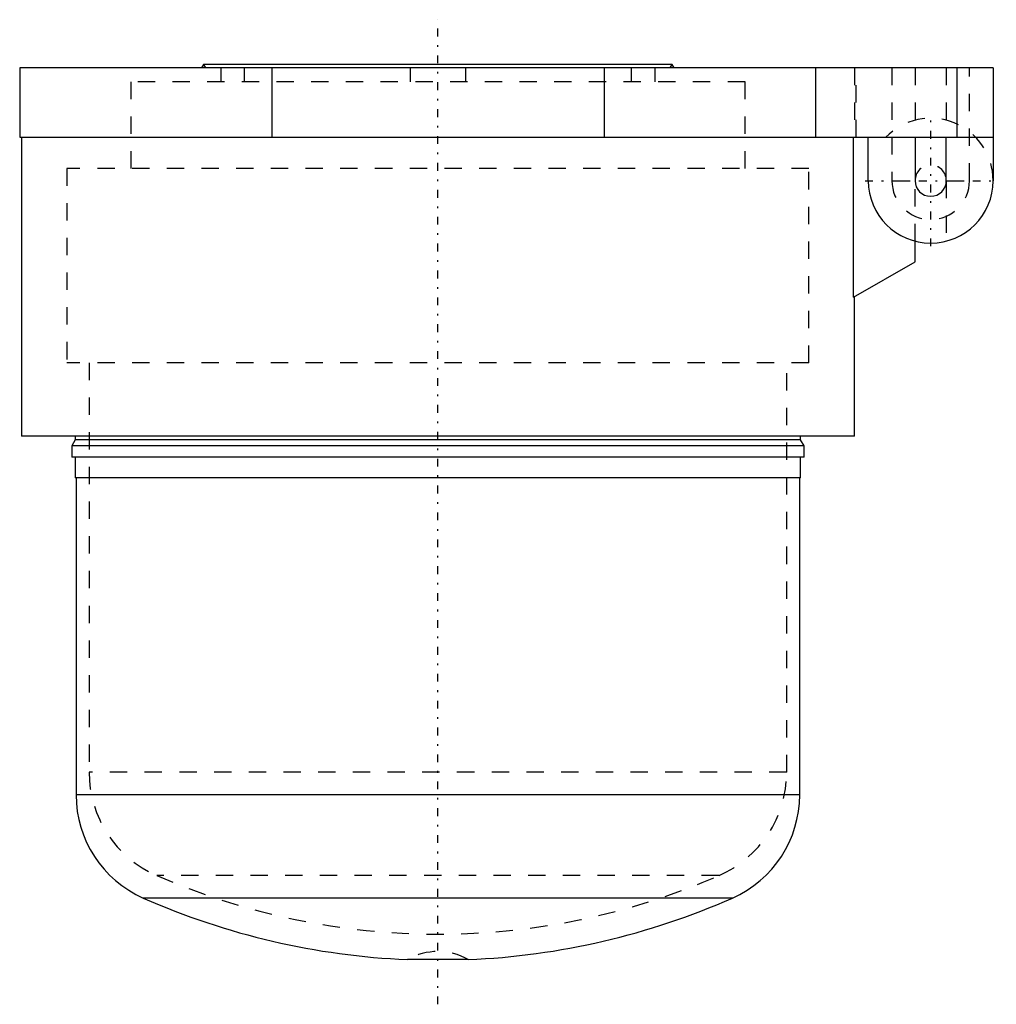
# Model space of a CAD drawing. Extents: x -24.1 to 32.2, y -54.2 to 2.6.
import ezdxf

# ---------------------------------------------------------------- set-up
doc = ezdxf.new("R2010")
doc.units = 0
doc.linetypes.add('CENTER', pattern=[1.5, 0.45, -0.5, 0.05, -0.5])
doc.linetypes.add('DASHED', pattern=[2, 1, -1])
for name, color, linetype in [('AM_0', 7, 'CONTINUOUS'), ('AM_3', 7, 'DASHED'), ('AM_7', 7, 'CENTER')]:
    doc.layers.add(name, color=color, linetype=linetype)

msp = doc.modelspace()

# ---------------------------------------------------------------- linework, layer by layer
at = {"layer": 'AM_0', "color": 7, "linetype": 'CONTINUOUS'}
for p, q in [((13.5, 0), (-13.5, 0)), ((-24.1, -0.2), (-24.1, -4.2)), ((32, -0.2), (-24.1, -0.2)), ((-13.5, 0), (-13.615, -0.2)), ((-9.579, -0.2), (-9.579, -4.2)), ((9.579, -0.2), (9.579, -4.2)), ((13.615, -0.2), (13.5, 0)), ((21.77, -0.2), (21.77, -4.2)), ((29.899, -0.2), (29.899, -4.2)), ((32, -0.2), (32, -6.7)), ((-24.1, -4.2), (32, -4.2)), ((-24, -4.2), (-24, -21.437)), ((23.953, -13.424), (23.953, -4.2)), ((24.8, -6.7), (24.8, -4.2)), ((27.5, -4.2), (27.5, -6.7)), ((29.3, -6.7), (29.3, -4.2)), ((27.5, -11.377), (27.5, -10.186)), ((23.953, -13.424), (27.5, -11.377)), ((24, -21.437), (24, -13.397)), ((24, -21.437), (-24, -21.437)), ((-20.9, -21.437), (-20.9, -21.637)), ((20.9, -21.637), (20.9, -21.437)), ((-20.9, -21.637), (-21.1, -21.983)), ((-21.1, -21.983), (-21.1, -22.637)), ((21.1, -21.983), (-21.1, -21.983)), ((20.9, -21.637), (-20.9, -21.637)), ((21.1, -21.983), (20.9, -21.637)), ((21.1, -22.637), (21.1, -21.983)), ((21.1, -22.637), (-21.1, -22.637)), ((-20.9, -22.637), (-20.9, -23.837)), ((20.9, -23.837), (20.9, -22.637)), ((20.9, -23.837), (-20.9, -23.837)), ((-20.85, -23.837), (-20.85, -42.107)), ((20.85, -42.107), (20.85, -23.837)), ((20.85, -42.107), (-20.85, -42.107)), ((16.977, -48.052), (-16.977, -48.052)), ((1.754, -51.6), (-1.754, -51.6))]:
    msp.add_line(p, q, dxfattribs=at)
for centre, radius, start, end in [((28.4, -6.7), 3.6, 180, 0), ((28.4, -6.7), 0.9, 180, 0), ((-14.35, -42.107), 6.5, 180, 246.1574), ((14.35, -42.107), 6.5, 293.8426, 0), ((0, -9.637), 42, 246.1574, 267.607), ((0, -9.637), 42, 272.393, 293.8426)]:
    msp.add_arc(centre, radius, start, end, dxfattribs=at)
at = {"layer": 'AM_3', "color": 6, "linetype": 'DASHED'}
for p, q in [((-13.5, 0), (-13.385, -0.2)), ((-12.5, -0.2), (-12.5, -1)), ((-11.136, -1), (-11.136, -0.2)), ((-1.6, -0.2), (-1.6, -1)), ((1.6, -0.2), (1.6, -1)), ((11.136, -0.2), (11.136, -1)), ((12.5, -0.2), (12.5, -1)), ((13.385, -0.2), (13.5, 0)), ((24.017, -0.2), (24.017, -4.2)), ((24.1, -4.2), (24.1, -0.2)), ((26.164, -0.2), (26.164, -6.7)), ((27.5, -0.2), (27.5, -4.2)), ((29.3, -0.2), (29.3, -4.2)), ((30.636, -6.7), (30.636, -0.2)), ((-17.7, -1), (-17.7, -6)), ((17.7, -1), (-17.7, -1)), ((17.7, -6), (17.7, -1)), ((-21.375, -6), (-21.375, -17.2)), ((21.375, -6), (-21.375, -6)), ((21.375, -17.2), (21.375, -6)), ((26.164, -6.7), (27.5, -6.7)), ((27.5, -10.186), (27.5, -6.7)), ((29.3, -6.7), (30.636, -6.7)), ((29.3, -6.7), (29.3, -10.186)), ((21.375, -17.2), (-21.375, -17.2)), ((-20.1, -17.2), (-20.1, -40.798)), ((20.1, -40.798), (20.1, -17.2)), ((20.1, -40.798), (-20.1, -40.798)), ((16.2, -46.755), (-16.2, -46.755))]:
    msp.add_line(p, q, dxfattribs=at)
for centre, radius, start, end in [((28.4, -6.7), 3.6, 0, 136.017), ((28.4, -6.7), 0.9, 0, 180), ((28.4, -6.7), 2.236, 180, 0), ((-13.6, -40.798), 6.5, 180, 246.4218), ((13.6, -40.798), 6.5, 293.5782, 0), ((0, -9.637), 40.5, 246.4218, 293.5782), ((0, -54.687), 3.55, 60.3974, 119.6026)]:
    msp.add_arc(centre, radius, start, end, dxfattribs=at)
at = {"layer": 'AM_7', "color": 4, "linetype": 'CENTER'}
for p, q in [((0, -54.18), (0, 2.58)), ((28.4, -10.48), (28.4, -2.92)), ((24.62, -6.7), (32.18, -6.7))]:
    msp.add_line(p, q, dxfattribs=at)

doc.saveas('drawing.dxf')
